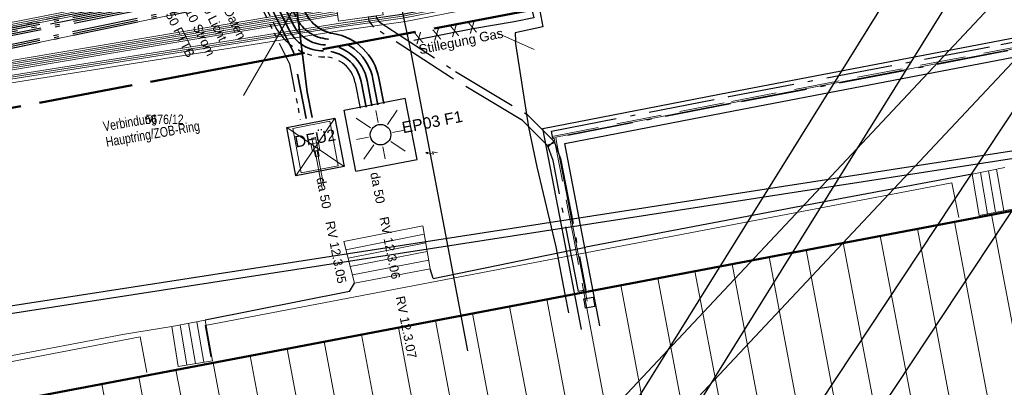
# Model space of a CAD drawing. Extents: x 3503752 to 3504470, y 5375172 to 5375556.
# Tile 47 of 77: x 3504282 to 3504308, y 5375388 to 5375397. Entities that reach past the tile are written whole.
import ezdxf

# ---------------------------------------------------------------- set-up
doc = ezdxf.new("R2010")
doc.units = 0
doc.header["$MEASUREMENT"] = 0
for name, pattern in [('2', [3.4, 1.2, -0.5, 1.2, -0.5]), ('202', [2.64, 1.75, -0.38, 0.13, -0.38]), ('237', [1.5, 0.75, -0.18, 0.13, -0.13, 0.13, -0.18]), ('4', [6, 2.5, -0.5, 2.5, -0.5])]:
    doc.linetypes.add(name, pattern=pattern)
for name, color, linetype in [('$_LISY_$_TMP', 7, 'Continuous'), ('4WB_BESTAND_1_BA', 7, 'Continuous'), ('4WB_DB-KANAL', 7, 'Continuous'), ('4WB_FW_KABEL', 7, 'Continuous'), ('4WB_FW_LEITUNG', 7, 'Continuous'), ('4WB_FW_SCHUTZROH', 7, 'Continuous'), ('4WB_G_LEITUNG', 7, 'Continuous'), ('4WB_ST_NS', 7, 'Continuous'), ('4WB_ST_SCHACHT', 7, 'Continuous'), ('4WB_SWT_KABEL_TK', 7, 'Continuous'), ('4WB_WV__BERGANG', 7, 'Continuous'), ('4WB_WV_LEITUNG', 7, 'Continuous'), ('68_BT_LICHTSCH', 7, 'Continuous'), ('68_BT_RAMPE', 7, 'Continuous'), ('_4WP_ALLGEMEIN', 7, 'Continuous'), ('_4WP_GAS', 7, 'Continuous'), ('_4WP_LICHT-KSR', 7, 'Continuous'), ('_4WP_LICHT-LAMPE', 7, 'Continuous'), ('_4WP_NEUEGRENZE', 7, 'Continuous'), ('_4WP_STADT-DFI', 7, 'Continuous'), ('_4WP_STADT_DATEN', 7, 'Continuous'), ('_4WP_STADT_FTT3', 7, 'Continuous'), ('_4WP_STADT_STROM', 7, 'Continuous'), ('_PLANUNGSTRBAHN', 7, 'Continuous'), ('K_FLURSTUECKSNR_', 7, 'Continuous'), ('K_GEBAEUDE', 7, 'Continuous'), ('K_SCHRAFFUR', 7, 'Continuous'), ('PUNKTHOEHENATTDEF', 7, 'Continuous'), ('PUNKTNUMMERNATTDEF', 7, 'Continuous'), ('PUNKTSPEZIFIKATION', 7, 'Continuous'), ('V_MAUER-UNTEN', 7, 'Continuous'), ('V_TREPPE', 7, 'Continuous'), ('X_BE_DF_', 7, 'Continuous')]:
    doc.layers.add(name, color=color, linetype=linetype)
doc.styles.add('121', font='ARIAL.TTF', dxfattribs={"height": 0.24})
doc.styles.add('179', font='ARIAL.TTF', dxfattribs={"height": 0.24})
doc.styles.add('325', font='TXT', dxfattribs={"width": 0.8, "height": 0.3})
doc.styles.add('352', font='TXT', dxfattribs={"width": 0.8, "height": 0.26})
doc.styles.add('387', font='ARIAL.TTF', dxfattribs={"height": 0.24})
doc.styles.add('399', font='ARIAL.TTF', dxfattribs={"height": 0.3})
doc.styles.add('409', font='ARIAL.TTF', dxfattribs={"height": 0.25})
doc.styles.add('412', font='ARIAL.TTF', dxfattribs={"height": 0.24})
doc.styles.add('461', font='ARIAL.TTF', dxfattribs={"width": 0.8, "height": 0.25})
doc.styles.add('529', font='ARIAL.TTF', dxfattribs={"height": 0.3})

# ---------------------------------------------------------------- blocks, each defined once
blk = doc.blocks.new('_X75')
at = {"color": 252, "linetype": 'Continuous', "lineweight": 13}
for p, q in [((36.322, 6.904), (38.561, -4.913)), ((34.358, 6.53), (36.597, -5.287)), ((35.34, 6.717), (37.579, -5.1)), ((33.375, 6.343), (35.614, -5.473)), ((32.393, 6.156), (34.632, -5.659)), ((30.428, 5.783), (32.667, -6.032)), ((31.41, 5.97), (33.649, -5.846)), ((29.446, 5.596), (31.684, -6.218)), ((27.481, 5.222), (28.321, 0.786)), ((28.463, 5.409), (29.304, 0.973)), ((26.498, 5.036), (27.339, 0.6)), ((25.516, 4.849), (26.356, 0.414)), ((23.551, 4.475), (24.391, 0.042)), ((24.534, 4.662), (25.374, 0.228)), ((22.569, 4.289), (23.409, -0.144)), ((20.604, 3.915), (22.842, -7.893)), ((21.586, 4.102), (22.426, -0.331)), ((19.622, 3.728), (21.859, -8.08)), ((18.639, 3.541), (20.877, -8.266)), ((16.674, 3.168), (18.911, -8.638)), ((17.657, 3.355), (19.894, -8.452)), ((15.692, 2.981), (17.929, -8.824)), ((14.71, 2.794), (16.946, -9.01)), ((12.745, 2.421), (14.981, -9.383)), ((13.727, 2.608), (15.964, -9.197))]:
    blk.add_line(p, q, dxfattribs=at)
blk = doc.blocks.new('LEITSYSTEM_BRA3')
at = {"color": 251, "linetype": 'Continuous', "lineweight": 13}
for points in [[(-0.6, 0.5), (0.6, 0.5), (0.6, -0.5), (-0.6, -0.5), (-0.6, 0.5)], [(-0.25, 0.05), (0.25, 0.05), (0.25, -0.05), (-0.25, -0.05), (-0.25, 0.05)]]:
    blk.add_lwpolyline(points, dxfattribs=at)
blk = doc.blocks.new('WP_LP-1020')
at = {"color": 7, "linetype": 'Continuous', "lineweight": 25}
for p, q in [((-0.8253, 0.8253), (0.8253, 0.8253)), ((-0.8253, -0.8253), (-0.8253, 0.8253)), ((0.8253, -0.8253), (0.8253, 0.8253)), ((-0.8253, -0.8253), (0.8253, -0.8253))]:
    blk.add_line(p, q, dxfattribs=at)
at = {"color": 1, "linetype": 'Continuous', "lineweight": 13}
for p, q in [((-0.554739, 0.55475), (-0.229777, 0.229788)), ((0, 0.324962), (0, 0.649924)), ((0, 0.649924), (0, 0.324962)), ((0.229777, 0.229788), (0.554739, 0.55475)), ((0.229777, 0.229788), (0.554739, 0.55475)), ((-0.324962, 0), (-0.649924, 0)), ((-0.324962, 0), (-0.649924, 0)), ((0.324962, 0), (0.649924, 0)), ((-0.229777, -0.229777), (-0.554739, -0.554739)), ((-0.229777, -0.229777), (-0.554739, -0.554739)), ((0.229777, -0.229777), (0.554739, -0.554739)), ((0.229777, -0.229777), (0.554739, -0.554739)), ((0, -0.324962), (0, -0.649924)), ((0, -0.324962), (0, -0.649924))]:
    blk.add_line(p, q, dxfattribs=at)
at = {"color": 7, "linetype": 'Continuous', "lineweight": 25}
blk.add_circle((0, 0), 0.272749, dxfattribs=at)
blk = doc.blocks.new('PUNKT')
blk.add_point((0, 0))
at = {"layer": 'PUNKTHOEHENATTDEF', "linetype": 'Continuous', "flags": 1}
blk.add_attdef('PUNKTHOEHE', (1, -0.5), '', height=0.8, dxfattribs=at)
at = {"layer": 'PUNKTNUMMERNATTDEF', "linetype": 'Continuous', "flags": 1}
blk.add_attdef('PUNKTNUMMER', (1, 0.5), '', height=0.8, dxfattribs=at)
at = {"layer": 'PUNKTSPEZIFIKATION', "linetype": 'Continuous', "flags": 1}
blk.add_attdef('PUNKTSPEZIFIKATION', (1, -1.5), '', height=0.8, dxfattribs=at)
blk = doc.blocks.new('FS_UEBERGANG')
at = {"color": 4, "linetype": 'Continuous', "lineweight": 18}
blk.add_line((-0.577329, -1), (0.577329, 1), dxfattribs=at)
blk = doc.blocks.new('DFI-ANZEIGER')
at = {"color": 7, "linetype": 'Continuous', "lineweight": 25}
for p, q in [((-0.760014, 0.517086), (0.517087, 0.760013)), ((0.517087, 0.760013), (0.760014, -0.517087)), ((-0.517087, -0.760014), (-0.760014, 0.517086)), ((0.760014, -0.517087), (-0.517087, -0.760014))]:
    blk.add_line(p, q, dxfattribs=at)
at = {"color": 250, "linetype": 'Continuous', "lineweight": 13}
for p, q in [((-0.517087, -0.760014), (0.517087, 0.760013)), ((0.760014, -0.517087), (-0.760014, 0.517086))]:
    blk.add_line(p, q, dxfattribs=at)
at = {"color": 251, "linetype": 'Continuous', "lineweight": 13}
for points in [[(-0.079552, -0.116926), (-0.116925, 0.079551), (-0.116925, 0.079551), (0.079552, 0.116925), (0.079552, 0.116925), (0.116925, -0.079552), (0.116925, -0.079552), (-0.079552, -0.116926)], [(-0.079552, -0.116926), (-0.116925, 0.079551), (0.079552, 0.116925), (0.116925, -0.079552), (-0.079552, -0.116926)], [(0.166045, -1.006705), (-0.004004, -0.112735), (0.045115, -0.103391), (0.215164, -0.997362), (0.166045, -1.006705)], [(0.000908, -0.1118), (-0.000961, -0.101976), (-0.000961, -0.101976), (0.038334, -0.094502), (0.038334, -0.094502), (0.040203, -0.104326), (0.040203, -0.104326), (0.000908, -0.1118)], [(0.000908, -0.1118), (-0.000961, -0.101976), (0.038334, -0.094502), (0.040203, -0.104326), (0.000908, -0.1118)]]:
    blk.add_lwpolyline(points, dxfattribs=at)
at = {"color": 254, "linetype": 'Continuous', "lineweight": 13}
blk.add_lwpolyline([(0.166045, -1.006705), (-0.004004, -0.112735), (-0.004004, -0.112735), (0.045115, -0.103391), (0.045115, -0.103391), (0.215164, -0.997362), (0.215164, -0.997362), (0.166045, -1.006705)], dxfattribs=at)
blk = doc.blocks.new('951')
at = {"color": 3, "linetype": 'Continuous', "lineweight": 18}
for p, q in [((5.13368, 0.444375), (4.732639, -0.518491)), ((5.053472, 0.9793), (4.792795, 0.344076)), ((4.792795, 0.344076), (5.13368, 0.444375)), ((4.732639, -0.518491), (4.715929, -0.2527)), ((4.715929, -0.2527), (4.943186, -0.339625)), ((4.943186, -0.339625), (4.732639, -0.518491))]:
    blk.add_line(p, q, dxfattribs=at)

msp = doc.modelspace()

# ---------------------------------------------------------------- linework, layer by layer
at = {"layer": '4WB_BESTAND_1_BA', "color": 251, "linetype": 'Continuous', "lineweight": 13}
for points in [[(3504308.353, 5375439.838), (3504308.502, 5375439.059), (3504308.63, 5375437.73), (3504308.047, 5375436.137), (3504307.782, 5375435.077), (3504307.927, 5375434.199), (3504309.255, 5375428.71), (3504309.234, 5375428.275), (3504308.936, 5375427.399), (3504308.505, 5375426.123), (3504308.009, 5375424.082), (3504307.242, 5375422.087), (3504306.582, 5375413.541), (3504306.491, 5375412.347), (3504306.262, 5375407.527), (3504306.206, 5375405.975), (3504306.158, 5375405.504), (3504304.79, 5375403.869), (3504302.71, 5375401.371), (3504302.019, 5375401.085), (3504296.259, 5375400.076), (3504289.975, 5375399.042), (3504279.8, 5375397.032)], [(3504279.81, 5375396.983), (3504289.985, 5375398.993), (3504296.268, 5375400.027), (3504302.033, 5375401.037), (3504302.741, 5375401.33), (3504304.828, 5375403.837), (3504306.206, 5375405.484), (3504306.255, 5375405.959), (3504306.312, 5375407.525), (3504306.541, 5375412.345), (3504306.632, 5375413.537), (3504307.291, 5375422.074), (3504308.057, 5375424.067), (3504308.553, 5375426.11), (3504308.983, 5375427.383), (3504309.284, 5375428.266), (3504309.305, 5375428.717), (3504307.976, 5375434.211), (3504307.833, 5375435.075), (3504308.096, 5375436.125), (3504308.528, 5375437.74), (3504308.402, 5375439.045), (3504308.255, 5375439.82)], [(3504329.497, 5375407.69), (3504326.507, 5375407.007), (3504324.909, 5375406.777), (3504321.896, 5375406.507), (3504319.257, 5375406.387), (3504314.717, 5375406.217), (3504313.273, 5375406.207), (3504309.33, 5375406.028), (3504308.882, 5375405.907), (3504308.501, 5375405.737), (3504305.994, 5375402.707), (3504304.116, 5375400.057), (3504303.487, 5375399.727), (3504296.486, 5375398.387), (3504291.915, 5375397.488), (3504290.107, 5375397.228), (3504279.241, 5375395.508)]]:
    msp.add_lwpolyline(points, dxfattribs=at)
at = {"layer": '4WB_BESTAND_1_BA', "color": 116, "linetype": 'Continuous', "lineweight": 13}
for points in [[(3504308.402, 5375439.848), (3504308.551, 5375439.066), (3504308.681, 5375437.722), (3504308.094, 5375436.12), (3504307.833, 5375435.075), (3504307.976, 5375434.207), (3504309.305, 5375428.712), (3504309.283, 5375428.265), (3504308.984, 5375427.383), (3504308.553, 5375426.108), (3504308.057, 5375424.067), (3504307.292, 5375422.078), (3504306.632, 5375413.537), (3504306.541, 5375412.343), (3504306.312, 5375407.525), (3504306.257, 5375405.984), (3504306.206, 5375405.483), (3504304.829, 5375403.837), (3504302.74, 5375401.329), (3504302.033, 5375401.036), (3504296.267, 5375400.026), (3504289.983, 5375398.993), (3504279.809, 5375396.983)], [(3504308.451, 5375439.857), (3504308.601, 5375439.073), (3504308.732, 5375437.717), (3504308.143, 5375436.108), (3504307.884, 5375435.073), (3504308.025, 5375434.219), (3504309.356, 5375428.72), (3504309.333, 5375428.256), (3504309.031, 5375427.367), (3504308.601, 5375426.095), (3504308.105, 5375424.052), (3504307.341, 5375422.065), (3504306.682, 5375413.533), (3504306.591, 5375412.341), (3504306.362, 5375407.523), (3504306.306, 5375405.968), (3504306.254, 5375405.463), (3504304.867, 5375403.805), (3504302.771, 5375401.288), (3504302.047, 5375400.988), (3504296.276, 5375399.977), (3504289.993, 5375398.944), (3504279.819, 5375396.934)], [(3504307.39, 5375422.052), (3504306.732, 5375413.529), (3504306.641, 5375412.339), (3504306.412, 5375407.521), (3504306.355, 5375405.952), (3504306.302, 5375405.443), (3504304.905, 5375403.773), (3504302.802, 5375401.247), (3504302.061, 5375400.94), (3504296.285, 5375399.928), (3504290.003, 5375398.895), (3504279.829, 5375396.885)], [(3504279.225, 5375395.607), (3504290.092, 5375397.327), (3504291.898, 5375397.587), (3504296.467, 5375398.485), (3504303.454, 5375399.822), (3504304.048, 5375400.134), (3504305.915, 5375402.768), (3504308.439, 5375405.819), (3504308.848, 5375406.002), (3504309.315, 5375406.127), (3504313.27, 5375406.307), (3504314.715, 5375406.317), (3504319.253, 5375406.487), (3504321.889, 5375406.607), (3504324.897, 5375406.876), (3504326.489, 5375407.105), (3504329.48, 5375407.789)], [(3504329.514, 5375407.591), (3504326.525, 5375406.909), (3504324.921, 5375406.678), (3504321.903, 5375406.407), (3504319.261, 5375406.287), (3504314.719, 5375406.117), (3504313.276, 5375406.107), (3504309.345, 5375405.929), (3504308.916, 5375405.812), (3504308.563, 5375405.655), (3504306.073, 5375402.646), (3504304.184, 5375399.98), (3504303.52, 5375399.632), (3504296.505, 5375398.289), (3504291.932, 5375397.389), (3504290.122, 5375397.129), (3504279.257, 5375395.409)]]:
    msp.add_lwpolyline(points, dxfattribs=at)
at = {"layer": '4WB_BESTAND_1_BA', "color": 7, "linetype": 'Continuous', "lineweight": 13}
for points in [[(3504314.339, 5375427.652), (3504314.321, 5375427.654), (3504313.664, 5375427.738), (3504311.941, 5375427.958), (3504311.404, 5375427.919), (3504311.061, 5375427.756), (3504310.589, 5375427.22), (3504310.134, 5375426.666), (3504308.967, 5375423.777), (3504308.216, 5375421.936), (3504307.853, 5375417.003), (3504307.619, 5375412.099), (3504307.415, 5375405.549), (3504307.139, 5375405.116), (3504306.094, 5375403.854), (3504305.187, 5375402.786), (3504303.626, 5375400.583), (3504303.031, 5375399.742), (3504296.468, 5375398.485), (3504291.901, 5375397.586), (3504290.093, 5375397.326), (3504279.225, 5375395.606)], [(3504314.357, 5375427.549), (3504314.337, 5375427.551), (3504313.651, 5375427.639), (3504311.938, 5375427.858), (3504311.43, 5375427.821), (3504311.122, 5375427.674), (3504310.67, 5375427.161), (3504310.227, 5375426.629), (3504309.061, 5375423.742), (3504308.265, 5375421.923), (3504307.903, 5375416.999), (3504307.669, 5375412.097), (3504307.465, 5375405.547), (3504307.178, 5375405.084), (3504305.852, 5375403.483), (3504305.52, 5375403.082), (3504303.708, 5375400.525), (3504303.144, 5375399.713), (3504296.478, 5375398.436), (3504291.909, 5375397.537), (3504290.1, 5375397.277), (3504279.233, 5375395.557)], [(3504290.015, 5375398.393), (3504291.2, 5375398.564), (3504291.344, 5375397.565), (3504290.159, 5375397.394), (3504290.015, 5375398.393)], [(3504290.015, 5375398.393), (3504291.2, 5375398.564), (3504291.344, 5375397.565), (3504290.159, 5375397.394), (3504290.015, 5375398.393)], [(3504199.491, 5375383.728), (3504199.697, 5375383.753), (3504201.322, 5375384), (3504201.83, 5375384.186), (3504202.9, 5375385.011), (3504203.51, 5375385.326), (3504204.249, 5375385.439), (3504211.54, 5375386.65), (3504217.338, 5375387.455), (3504222.071, 5375388.178), (3504230.575, 5375389.76), (3504235.795, 5375390.455), (3504241.871, 5375391.087), (3504249.888, 5375391.219), (3504250.343, 5375391.227), (3504252.834, 5375391.496), (3504255.485, 5375391.914), (3504256.072, 5375392.009), (3504266.189, 5375393.759), (3504272.259, 5375394.779), (3504278.59, 5375395.87), (3504290.084, 5375397.802), (3504290.103, 5375397.804)], [(3504290.109, 5375397.754), (3504290.091, 5375397.752), (3504278.598, 5375395.821), (3504272.267, 5375394.73), (3504266.197, 5375393.71), (3504256.081, 5375391.96), (3504255.493, 5375391.865), (3504252.841, 5375391.446), (3504250.346, 5375391.177), (3504249.889, 5375391.169), (3504241.874, 5375391.037), (3504235.801, 5375390.405), (3504230.583, 5375389.711), (3504222.08, 5375388.129), (3504217.345, 5375387.405), (3504211.548, 5375386.601), (3504204.257, 5375385.39), (3504203.526, 5375385.278), (3504202.927, 5375384.969), (3504201.854, 5375384.142), (3504201.335, 5375383.951), (3504199.704, 5375383.703), (3504199.497, 5375383.678)], [(3504199.503, 5375383.628), (3504199.711, 5375383.653), (3504201.348, 5375383.902), (3504201.878, 5375384.098), (3504202.954, 5375384.927), (3504203.542, 5375385.23), (3504204.265, 5375385.341), (3504211.556, 5375386.552), (3504217.352, 5375387.355), (3504222.089, 5375388.08), (3504230.591, 5375389.662), (3504235.807, 5375390.355), (3504241.877, 5375390.987), (3504249.89, 5375391.119), (3504250.349, 5375391.127), (3504252.848, 5375391.396), (3504255.501, 5375391.816), (3504256.09, 5375391.911), (3504266.205, 5375393.661), (3504272.275, 5375394.681), (3504278.606, 5375395.772), (3504290.098, 5375397.702), (3504290.115, 5375397.704)], [(3504199.509, 5375383.578), (3504199.718, 5375383.603), (3504201.361, 5375383.853), (3504201.903, 5375384.054), (3504202.981, 5375384.885), (3504203.558, 5375385.182), (3504204.273, 5375385.292), (3504211.564, 5375386.503), (3504217.359, 5375387.305), (3504222.098, 5375388.031), (3504230.599, 5375389.613), (3504235.813, 5375390.305), (3504241.88, 5375390.937), (3504249.891, 5375391.069), (3504250.352, 5375391.077), (3504252.855, 5375391.346), (3504255.509, 5375391.767), (3504256.099, 5375391.862), (3504266.213, 5375393.612), (3504272.283, 5375394.632), (3504278.614, 5375395.723), (3504290.105, 5375397.652), (3504290.121, 5375397.654)], [(3504290.127, 5375397.604), (3504290.112, 5375397.603), (3504278.622, 5375395.674), (3504272.291, 5375394.583), (3504266.221, 5375393.563), (3504256.108, 5375391.813), (3504255.517, 5375391.718), (3504252.862, 5375391.296), (3504250.355, 5375391.027), (3504249.892, 5375391.019), (3504241.883, 5375390.887), (3504235.819, 5375390.255), (3504230.607, 5375389.564), (3504222.107, 5375387.982), (3504217.366, 5375387.255), (3504211.572, 5375386.454), (3504204.281, 5375385.243), (3504203.574, 5375385.134), (3504203.008, 5375384.843), (3504201.928, 5375384.01), (3504201.374, 5375383.804), (3504199.725, 5375383.553), (3504199.515, 5375383.528)], [(3504290.13, 5375397.554), (3504290.118, 5375397.553), (3504278.63, 5375395.625), (3504272.299, 5375394.534), (3504266.229, 5375393.514), (3504256.117, 5375391.764), (3504255.525, 5375391.669), (3504252.869, 5375391.246), (3504250.358, 5375390.977), (3504249.893, 5375390.969), (3504241.886, 5375390.837), (3504235.825, 5375390.205), (3504230.615, 5375389.515), (3504222.116, 5375387.933), (3504217.373, 5375387.205), (3504211.58, 5375386.405), (3504204.289, 5375385.194), (3504203.59, 5375385.086), (3504203.035, 5375384.801), (3504201.953, 5375383.966), (3504201.387, 5375383.755), (3504199.732, 5375383.503), (3504199.521, 5375383.478)]]:
    msp.add_lwpolyline(points, dxfattribs=at)
at = {"layer": '4WB_BESTAND_1_BA', "color": 35, "linetype": 'Continuous', "lineweight": 13}
msp.add_lwpolyline([(3504311.483, 5375427.648), (3504310.829, 5375427.568), (3504310.588, 5375427.489), (3504309.925, 5375426.875), (3504309.024, 5375425.985), (3504308.527, 5375423.92), (3504307.772, 5375421.95), (3504307.115, 5375412.122), (3504306.934, 5375407.502), (3504306.825, 5375406.668), (3504306.754, 5375405.818), (3504306.682, 5375405.312), (3504305.199, 5375403.523), (3504303.045, 5375400.924), (3504302.171, 5375400.568), (3504296.355, 5375399.546), (3504290.189, 5375398.479), (3504290.006, 5375398.452), (3504279.481, 5375396.266)], dxfattribs=at)
at = {"layer": '4WB_BESTAND_1_BA', "color": 250, "linetype": '202', "lineweight": 25}
for points in [[(3504311.485, 5375427.638), (3504310.832, 5375427.559), (3504310.594, 5375427.481), (3504309.932, 5375426.867), (3504309.033, 5375425.98), (3504308.537, 5375423.917), (3504307.782, 5375421.947), (3504307.125, 5375412.121), (3504306.944, 5375407.502), (3504306.835, 5375406.667), (3504306.764, 5375405.817), (3504306.692, 5375405.307), (3504305.208, 5375403.517), (3504303.051, 5375400.917), (3504302.173, 5375400.557), (3504296.358, 5375399.537), (3504290.191, 5375398.469), (3504290.009, 5375398.443), (3504279.483, 5375396.257)], [(3504307.684, 5375421.971), (3504307.025, 5375412.125), (3504306.844, 5375407.51), (3504306.735, 5375406.677), (3504306.664, 5375405.829), (3504306.596, 5375405.349), (3504305.132, 5375403.581), (3504302.989, 5375401.001), (3504302.145, 5375400.653), (3504296.34, 5375399.635), (3504290.175, 5375398.567), (3504289.991, 5375398.541), (3504279.465, 5375396.355)], [(3504307.733, 5375421.959), (3504307.075, 5375412.122), (3504306.894, 5375407.506), (3504306.785, 5375406.672), (3504306.714, 5375405.823), (3504306.644, 5375405.328), (3504305.17, 5375403.549), (3504303.02, 5375400.96), (3504302.159, 5375400.605), (3504296.349, 5375399.586), (3504290.183, 5375398.518), (3504290, 5375398.492), (3504279.474, 5375396.306)], [(3504307.389, 5375422.048), (3504306.732, 5375413.529), (3504306.641, 5375412.341), (3504306.412, 5375407.521), (3504306.353, 5375405.927), (3504306.302, 5375405.444), (3504304.904, 5375403.773), (3504302.803, 5375401.247), (3504302.061, 5375400.941), (3504296.286, 5375399.929), (3504290.005, 5375398.895), (3504279.83, 5375396.885)], [(3504307.438, 5375422.035), (3504306.782, 5375413.525), (3504306.691, 5375412.339), (3504306.462, 5375407.519), (3504306.402, 5375405.911), (3504306.35, 5375405.424), (3504304.942, 5375403.741), (3504302.834, 5375401.206), (3504302.075, 5375400.893), (3504296.295, 5375399.88), (3504290.015, 5375398.846), (3504279.84, 5375396.836)], [(3504307.536, 5375422.009), (3504306.882, 5375413.517), (3504306.791, 5375412.335), (3504306.562, 5375407.515), (3504306.5, 5375405.879), (3504306.446, 5375405.384), (3504305.018, 5375403.677), (3504302.896, 5375401.124), (3504302.103, 5375400.797), (3504296.313, 5375399.782), (3504290.035, 5375398.748), (3504279.86, 5375396.738)], [(3504307.585, 5375421.996), (3504306.841, 5375412.333), (3504306.612, 5375407.513), (3504306.549, 5375405.863), (3504306.494, 5375405.363), (3504306.323, 5375405.159), (3504305.056, 5375403.645), (3504302.927, 5375401.083), (3504302.117, 5375400.749), (3504296.322, 5375399.733), (3504290.045, 5375398.699), (3504279.87, 5375396.689)], [(3504290.627, 5375404.704), (3504291.296, 5375400.241), (3504292.054, 5375396.667)], [(3504279.82, 5375396.934), (3504289.391, 5375398.825), (3504289.629, 5375398.974), (3504289.737, 5375399.359), (3504289.738, 5375399.59), (3504289.536, 5375400.91), (3504289.749, 5375401.671), (3504289.917, 5375401.907), (3504289.996, 5375402.236), (3504289.827, 5375404.581)], [(3504289.927, 5375404.589), (3504290.097, 5375402.231), (3504290.01, 5375401.865), (3504289.84, 5375401.627), (3504289.638, 5375400.904), (3504289.837, 5375399.605), (3504289.837, 5375399.345), (3504289.725, 5375398.946), (3504289.42, 5375398.678), (3504279.85, 5375396.787)], [(3504290.956, 5375397.509), (3504291.154, 5375397.537), (3504291.162, 5375397.483), (3504291.231, 5375397.38), (3504293.258, 5375396.062), (3504295.156, 5375394.926), (3504295.86, 5375394.217), (3504295.718, 5375394.077), (3504295.032, 5375394.768), (3504293.152, 5375395.892), (3504291.089, 5375397.234), (3504290.97, 5375397.409), (3504290.956, 5375397.509)]]:
    msp.add_lwpolyline(points, dxfattribs=at)
at = {"layer": '4WB_BESTAND_1_BA', "color": 3, "linetype": 'Continuous', "lineweight": 25}
msp.add_lwpolyline([(3504290.519, 5375405.033), (3504290.536, 5375404.852), (3504290.627, 5375404.704), (3504291.296, 5375400.241), (3504292.054, 5375396.667), (3504293.39, 5375389.646), (3504293.577, 5375388.664)], dxfattribs=at)
at = {"layer": '4WB_DB-KANAL', "color": 7, "linetype": 'Continuous', "lineweight": 25}
for p, q in [((3504274.057, 5375388.715), (3504308.519, 5375394.046)), ((3504274.102, 5375388.52), (3504308.549, 5375393.849))]:
    msp.add_line(p, q, dxfattribs=at)
at = {"layer": '4WB_FW_KABEL', "color": 40, "linetype": '2', "lineweight": 18}
msp.add_lwpolyline([(3504296.838, 5375389.281), (3504296.417, 5375391.491), (3504295.864, 5375394.356), (3504300.575, 5375395.271), (3504307.77, 5375396.648), (3504310.041, 5375397.081), (3504314.44, 5375403.314), (3504324.258, 5375405.063), (3504333.388, 5375406.73)], dxfattribs=at)
at = {"layer": '4WB_FW_KABEL', "color": 114, "linetype": 'Continuous', "lineweight": 25}
msp.add_polyline3d([(3504296.704, 5375389.801, 0), (3504296.682, 5375389.924, 0), (3504296.66, 5375390.047, 0), (3504296.906, 5375390.091, 0), (3504296.95, 5375389.845, 0), (3504296.704, 5375389.801, 0), (3504296.704, 5375389.801, 0)], dxfattribs=at)
at = {"layer": '4WB_FW_LEITUNG', "color": 40, "linetype": 'Continuous', "lineweight": 25}
for points in [[(3504296.592, 5375389.234), (3504296.172, 5375391.444), (3504295.571, 5375394.554), (3504300.528, 5375395.516), (3504307.723, 5375396.894), (3504309.895, 5375397.308), (3504314.295, 5375403.542), (3504324.214, 5375405.309), (3504331.49, 5375406.477), (3504333.148, 5375406.907), (3504334.023, 5375402.346), (3504334.098, 5375401.975)], [(3504297.083, 5375389.328), (3504296.662, 5375391.538), (3504296.157, 5375394.158), (3504300.623, 5375395.025), (3504307.817, 5375396.403), (3504310.187, 5375396.855), (3504314.585, 5375403.086), (3504324.303, 5375404.817), (3504331.56, 5375406.157), (3504333.529, 5375406.637), (3504334.414, 5375402.936), (3504334.688, 5375401.585)]]:
    msp.add_lwpolyline(points, dxfattribs=at)
at = {"layer": '4WB_FW_SCHUTZROH', "color": 250, "linetype": '202', "lineweight": 25}
for points in [[(3504295.801, 5375394.487), (3504300.504, 5375395.4), (3504307.706, 5375396.778), (3504309.941, 5375397.203), (3504314.271, 5375403.321), (3504314.352, 5375403.435), (3504324.207, 5375405.197), (3504333.193, 5375406.836), (3504333.229, 5375406.64), (3504324.243, 5375405.001), (3504314.468, 5375403.253), (3504314.433, 5375403.205), (3504310.058, 5375397.02), (3504309.983, 5375397.008), (3504307.744, 5375396.582), (3504300.542, 5375395.204), (3504295.839, 5375394.291), (3504295.801, 5375394.487)], [(3504291.154, 5375397.537), (3504291.162, 5375397.483), (3504291.231, 5375397.38), (3504293.258, 5375396.062), (3504295.156, 5375394.926), (3504295.86, 5375394.217), (3504295.718, 5375394.077), (3504295.032, 5375394.768), (3504293.152, 5375395.892), (3504291.089, 5375397.234), (3504290.97, 5375397.409), (3504290.956, 5375397.509), (3504291.154, 5375397.537)], [(3504296.514, 5375390.236), (3504295.848, 5375393.705), (3504295.695, 5375394.112), (3504295.883, 5375394.182), (3504296.042, 5375393.759), (3504296.71, 5375390.274), (3504296.514, 5375390.236)]]:
    msp.add_lwpolyline(points, dxfattribs=at)
at = {"layer": '4WB_G_LEITUNG', "color": 6, "linetype": 'Continuous', "lineweight": 25}
msp.add_lwpolyline([(3504294.519, 5375400.967), (3504294.528, 5375400.928), (3504295.329, 5375397.487), (3504294.816, 5375397.377), (3504293.718, 5375397.197), (3504292.155, 5375396.884)], dxfattribs=at)
at = {"layer": '4WB_ST_NS', "color": 3, "linetype": 'Continuous', "lineweight": 25}
msp.add_lwpolyline([(3504290.519, 5375405.033), (3504290.536, 5375404.852), (3504290.627, 5375404.704), (3504291.296, 5375400.241), (3504292.054, 5375396.667), (3504293.39, 5375389.646), (3504293.577, 5375388.664)], dxfattribs=at)
at = {"layer": '4WB_ST_SCHACHT', "color": 7, "linetype": 'Continuous', "lineweight": 13}
msp.add_lwpolyline([(3504290.015, 5375398.393), (3504291.2, 5375398.564), (3504291.344, 5375397.565), (3504290.159, 5375397.394), (3504290.015, 5375398.393)], dxfattribs=at)
msp.add_lwpolyline([(3504290.015, 5375398.393), (3504291.2, 5375398.564), (3504291.344, 5375397.565), (3504290.159, 5375397.394), (3504290.015, 5375398.393)], dxfattribs=at)
at = {"layer": '4WB_SWT_KABEL_TK', "color": 35, "linetype": 'Continuous', "lineweight": 13}
msp.add_lwpolyline([(3504296.743, 5375389.979), (3504296.691, 5375390.27), (3504295.938, 5375394.198), (3504295.914, 5375394.325), (3504300.538, 5375395.224), (3504307.74, 5375396.602), (3504309.98, 5375397.027), (3504310.047, 5375397.04), (3504314.417, 5375403.217), (3504314.456, 5375403.271), (3504324.239, 5375405.02), (3504333.225, 5375406.66), (3504333.354, 5375406.684), (3504333.449, 5375406.217), (3504333.2, 5375406.017), (3504333.037, 5375405.397), (3504333.03, 5375404.767), (3504333.017, 5375404.617), (3504332.984, 5375403.946), (3504332.94, 5375403.783), (3504332.718, 5375403.35), (3504332.604, 5375403.127), (3504332.637, 5375402.955), (3504334.058, 5375403.242)], dxfattribs=at)
at = {"layer": '4WB_WV_LEITUNG', "color": 4, "linetype": 'Continuous', "lineweight": 25}
for points in [[(3504294.934, 5375400.647), (3504295.576, 5375397.247), (3504294.838, 5375397.087), (3504294.846, 5375396.867)], [(3504296.259, 5375389.678), (3504296.165, 5375390.17), (3504295.927, 5375391.423), (3504295.423, 5375393.541), (3504295.205, 5375394.593), (3504294.868, 5375396.747), (3504294.846, 5375396.867)]]:
    msp.add_lwpolyline(points, dxfattribs=at)
at = {"layer": '68_BT_LICHTSCH', "color": 7, "linetype": 'Continuous', "lineweight": 18}
for p, q in [((3504286.623, 5375389.335, 321.703), (3504306.41, 5375393.119, 321.647)), ((3504306.41, 5375393.119, 321.647), (3504306.594, 5375392.202, 321.651)), ((3504286.774, 5375388.512, 321.701), (3504286.623, 5375389.335, 321.703)), ((3504280.474, 5375388.192, 321.705), (3504284.904, 5375389.041, 321.697)), ((3504284.904, 5375389.041, 321.697), (3504285.077, 5375388.094, 321.713))]:
    msp.add_line(p, q, dxfattribs=at)
at = {"layer": '68_BT_RAMPE', "color": 7, "linetype": 'Continuous', "lineweight": 25}
for p, q in [((3504306.953, 5375393.344, 322.37), (3504303.498, 5375392.699, 322.36)), ((3504303.498, 5375392.699, 322.36), (3504296.712, 5375391.413, 322.358)), ((3504292.667, 5375390.584, 322.365), (3504296.712, 5375391.413, 322.358)), ((3504292.667, 5375390.584, 322.365), (3504292.59, 5375390.838, 322.368)), ((3504290.448, 5375390.242, 322.37), (3504290.58, 5375390.456, 322.372)), ((3504290.448, 5375390.242, 322.37), (3504286.621, 5375389.481, 322.37))]:
    msp.add_line(p, q, dxfattribs=at)
at = {"layer": '_4WP_ALLGEMEIN', "color": 1, "linetype": 'Continuous', "lineweight": 18}
msp.add_line((3504289.302, 5375398.31), (3504287.638, 5375395.427), dxfattribs=at)
at = {"layer": '_4WP_LICHT-KSR', "color": 190, "linetype": '2', "lineweight": 35}
for points in [[(3504291.044, 5375395.155), (3504290.914, 5375395.829, 0.350168), (3504289.812, 5375396.767, -0.27666), (3504288.947, 5375397.323), (3504287.592, 5375400.064), (3504287.542, 5375400.344)], [(3504287.7, 5375400.371), (3504287.745, 5375400.114), (3504289.049, 5375397.478, 0.265442), (3504289.872, 5375396.924, -0.338479), (3504291.071, 5375395.859), (3504291.201, 5375395.185)]]:
    msp.add_lwpolyline(points, format="xyb", dxfattribs=at)
at = {"layer": '_4WP_NEUEGRENZE', "color": 7, "linetype": '4', "lineweight": 50}
msp.add_lwpolyline([(3504100.614, 5375362.972), (3504146.062, 5375371.536), (3504145.468, 5375374.709), (3504168.883, 5375379.145), (3504169.469, 5375376.032), (3504232.869, 5375388.699), (3504233.364, 5375386.05), (3504241.5, 5375387.58), (3504267.489, 5375392.467), (3504286.796, 5375396.097), (3504304.757, 5375399.475), (3504315.022, 5375401.405)], dxfattribs=at)
at = {"layer": '_4WP_STADT_DATEN', "color": 7, "linetype": 'Continuous', "lineweight": 35}
msp.add_lwpolyline([(3504291.358, 5375395.216), (3504291.228, 5375395.89, 0.312934), (3504290.019, 5375397.068, -0.304576), (3504289.209, 5375397.833), (3504288.729, 5375399.96)], format="xyb", dxfattribs=at)
msp.add_lwpolyline([(3504289.459, 5375394.847), (3504289.328, 5375395.521), (3504289.039, 5375397.859)], dxfattribs=at)
at = {"layer": '_4WP_STADT_FTT3', "color": 1, "linetype": '237', "lineweight": 25}
for points in [[(3504286.048, 5375400.835, -0.414213), (3504286.636, 5375400.442), (3504286.696, 5375400.141), (3504287.257, 5375399.5), (3504288.858, 5375396.263), (3504289.145, 5375394.786)], [(3504286.788, 5375400.187), (3504287.341, 5375399.556), (3504288.458, 5375397.297, 0.279307), (3504289.793, 5375396.448, -0.352929), (3504290.599, 5375395.768), (3504290.73, 5375395.094)]]:
    msp.add_lwpolyline(points, format="xyb", dxfattribs=at)
at = {"layer": '_4WP_STADT_STROM', "color": 3, "linetype": '2', "lineweight": 35}
msp.add_lwpolyline([(3504289.302, 5375394.817), (3504288.961, 5375396.574), (3504287.285, 5375399.963), (3504287.227, 5375400.288)], dxfattribs=at)
msp.add_lwpolyline([(3504290.887, 5375395.124), (3504290.756, 5375395.798, 0.363514), (3504289.759, 5375396.608, -0.289447), (3504288.847, 5375397.164), (3504287.438, 5375400.014), (3504287.385, 5375400.316)], format="xyb", dxfattribs=at)
at = {"layer": '_PLANUNGSTRBAHN', "color": 7, "linetype": 'Continuous', "lineweight": 25}
for points in [[(3504293.885, 5375383.367), (3504312.552, 5375403.237)], [(3504307.826, 5375402.648), (3504307.441, 5375402.135), (3504307.063, 5375401.617), (3504306.691, 5375401.094), (3504306.326, 5375400.566), (3504305.968, 5375400.034), (3504305.617, 5375399.497), (3504305.272, 5375398.956), (3504305.164, 5375398.783), (3504291.676, 5375377.115)], [(3504313.598, 5375402.255), (3504299.967, 5375387.745), (3504294.931, 5375382.384)], [(3504307.866, 5375400.27), (3504307.512, 5375399.757), (3504307.164, 5375399.24), (3504306.822, 5375398.719), (3504306.487, 5375398.193), (3504306.382, 5375398.024), (3504292.894, 5375376.356)], [(3504292.729, 5375371.919), (3504308.66, 5375395.96)], [(3504293.925, 5375371.126), (3504309.857, 5375395.168)]]:
    msp.add_lwpolyline(points, dxfattribs=at)
at = {"layer": 'K_GEBAEUDE', "color": 252, "linetype": 'Continuous', "lineweight": 50}
msp.add_lwpolyline([(3504271.14, 5375385.37), (3504287.3, 5375388.44), (3504306.76, 5375392.14), (3504309.44, 5375392.65), (3504311.66, 5375380.83), (3504307.51, 5375380.04), (3504286.4, 5375376.04), (3504273.35, 5375373.56), (3504271.14, 5375385.37)], dxfattribs=at)
msp.add_lwpolyline([(3504271.14, 5375385.37), (3504287.3, 5375388.44), (3504306.76, 5375392.14), (3504309.44, 5375392.65), (3504311.66, 5375380.83), (3504307.51, 5375380.04), (3504286.4, 5375376.04), (3504273.35, 5375373.56), (3504271.14, 5375385.37)], dxfattribs=at)
at = {"layer": 'V_MAUER-UNTEN', "color": 250, "linetype": 'Continuous', "lineweight": 13}
for q in [(3504285.736, 5375389.316, 321.675), (3504277.999, 5375387.874, 321.662)]:
    msp.add_line((3504284.484, 5375389.108, 321.673), q, dxfattribs=at)
at = {"layer": 'V_TREPPE', "color": 250, "linetype": 'Continuous', "lineweight": 13}
for p, q in [((3504306.953, 5375393.344, 322.37), (3504307.812, 5375393.521, 321.673)), ((3504307.597, 5375393.477), (3504307.79, 5375392.378)), ((3504307.134, 5375392.255, 322.358), (3504306.953, 5375393.344, 322.37)), ((3504307.168, 5375393.388), (3504307.352, 5375392.296)), ((3504307.571, 5375392.337), (3504307.383, 5375393.432)), ((3504308.008, 5375392.419, 321.672), (3504307.134, 5375392.255, 322.358)), ((3504292.389, 5375391.982, 321.441), (3504290.298, 5375391.564, 321.452)), ((3504292.389, 5375391.982, 321.441), (3504292.59, 5375390.838, 322.368)), ((3504290.354, 5375391.342), (3504292.429, 5375391.753)), ((3504290.298, 5375391.564, 321.452), (3504290.58, 5375390.456, 322.372)), ((3504292.469, 5375391.524), (3504290.411, 5375391.121)), ((3504290.467, 5375390.899), (3504292.509, 5375391.295)), ((3504292.55, 5375391.067), (3504290.524, 5375390.678)), ((3504290.58, 5375390.456, 322.372), (3504292.59, 5375390.838, 322.368)), ((3504285.736, 5375389.316, 321.675), (3504286.621, 5375389.481, 322.37)), ((3504285.907, 5375388.254, 321.676), (3504285.736, 5375389.316, 321.675)), ((3504285.958, 5375389.357), (3504286.136, 5375388.292)), ((3504286.364, 5375388.33), (3504286.179, 5375389.398)), ((3504286.4, 5375389.44), (3504286.592, 5375388.368)), ((3504286.621, 5375389.481, 322.37), (3504286.82, 5375388.407, 322.365)), ((3504285.907, 5375388.254, 321.676), (3504286.82, 5375388.407, 322.365))]:
    msp.add_line(p, q, dxfattribs=at)

# ---------------------------------------------------------------- block references
at = {"layer": '$_LISY_$_TMP', "color": 7, "xscale": 0.2000000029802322, "yscale": 0.2000000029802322, "rotation": 280.7737976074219}
msp.add_blockref('951', (3504292.397, 5375394.865), dxfattribs=at)
msp.add_blockref('951', (3504292.397, 5375394.865), dxfattribs=at)
at = {"layer": '4WB_WV__BERGANG', "color": 7, "xscale": 0.4684500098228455, "yscale": 0.4684500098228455, "rotation": 96.23570251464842}
msp.add_blockref('FS_UEBERGANG', (3504294.846, 5375396.867), dxfattribs=at)
at = {"layer": '_4WP_LICHT-LAMPE', "color": 7, "rotation": 10.98001098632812}
msp.add_blockref('WP_LP-1020', (3504291.271, 5375394.391), dxfattribs=at)
at = {"layer": '_4WP_STADT-DFI', "color": 7}
msp.add_blockref('DFI-ANZEIGER', (3504289.544, 5375394.065), dxfattribs=at)
at = {"layer": 'K_GEBAEUDE', "color": 252}
for p in [(3504306.76, 5375392.14), (3504306.76, 5375392.14), (3504287.3, 5375388.44), (3504287.3, 5375388.44)]:
    msp.add_blockref('PUNKT', p, dxfattribs=at)
at = {"layer": 'K_SCHRAFFUR'}
msp.add_blockref('_X75', (3504271.14, 5375385.37), dxfattribs=at)
at = {"layer": 'X_BE_DF_', "color": 7, "rotation": 100.7745941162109}
msp.add_blockref('LEITSYSTEM_BRA3', (3504289.547, 5375394.062), dxfattribs=at)

# ---------------------------------------------------------------- texts
at = {"layer": '_4WP_ALLGEMEIN', "color": 7, "linetype": 'Continuous', "style": '352', "width": 0.8}
for s, p in [('Verbindung', (3504283.943, 5375394.476)), ('Hauptring/ZOB-Ring', (3504284.015, 5375394.066))]:
    msp.add_text(s, height=0.26, rotation=10.0084, dxfattribs=at).set_placement(p)
at = {"layer": '_4WP_GAS', "color": 2, "linetype": 'Continuous', "style": '325', "width": 0.8}
msp.add_text('X   X   X   X', height=0.3, rotation=11.3241, dxfattribs=at).set_placement((3504292.21, 5375396.78))
at = {"layer": '_4WP_GAS', "color": 6, "linetype": 'Continuous', "style": '409'}
msp.add_text('Stillegung Gas', height=0.25, rotation=11.3241, dxfattribs=at).set_placement((3504292.313, 5375396.519))
at = {"layer": '_4WP_LICHT-KSR', "color": 190, "linetype": 'Continuous', "style": '387'}
msp.add_text('2 x da 110 Licht', height=0.24, rotation=296.3159, dxfattribs=at).set_placement((3504285.951, 5375398.956))
at = {"layer": '_4WP_LICHT-LAMPE', "color": 190, "linetype": 'Continuous', "style": '399'}
msp.add_text('EP03 F1', height=0.3, rotation=10.9801, dxfattribs=at).set_placement((3504291.87, 5375394.427))
at = {"layer": '_4WP_STADT-DFI', "color": 7, "linetype": 'Continuous', "style": '529'}
msp.add_text('DFÜ2', height=0.3, rotation=10.4715, dxfattribs=at).set_placement((3504289.027, 5375394.049))
at = {"layer": '_4WP_STADT_DATEN', "color": 7, "linetype": 'Continuous', "style": '412'}
msp.add_text('2 x da 110 Daten', height=0.24, rotation=296.3159, dxfattribs=at).set_placement((3504286.373, 5375399.175))
at = {"layer": '_4WP_STADT_FTT3', "color": 1, "linetype": 'Continuous', "style": '121'}
for s, rotation, p in [('1 x da 50 FTTB', 296.3159, (3504285.121, 5375398.478)), ('da 50', 281.2096, (3504289.569, 5375393.237)), ('da 50', 281.2096, (3504290.995, 5375393.371)), ('RV 12.3.06', 281.2096, (3504291.241, 5375392.193)), ('RV 12.3.05', 281.2096, (3504289.811, 5375392.08)), ('RV 12.3.07', 281.2096, (3504291.671, 5375390.093))]:
    msp.add_text(s, height=0.24, rotation=rotation, dxfattribs=at).set_placement(p)
at = {"layer": '_4WP_STADT_STROM', "color": 7, "linetype": 'Continuous', "style": '179'}
msp.add_text('2 x da 110 Strom', height=0.24, rotation=296.3159, dxfattribs=at).set_placement((3504285.551, 5375398.733))
at = {"layer": 'K_FLURSTUECKSNR_', "color": 251, "linetype": 'Continuous', "style": '461', "width": 0.8}
msp.add_text('5676/12', height=0.25, dxfattribs=at).set_placement((3504285.043, 5375394.673))

doc.saveas('drawing.dxf')
